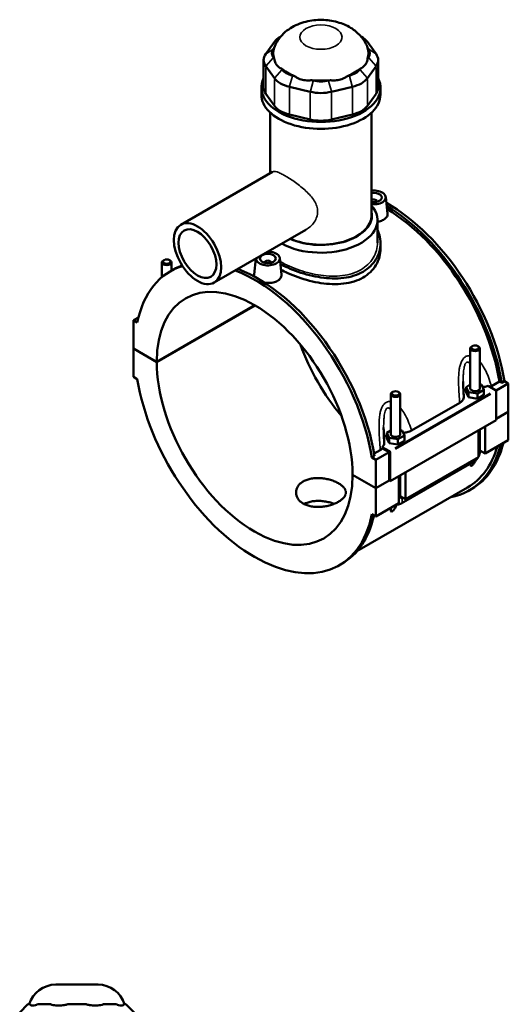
# Model space of a CAD drawing. Header units: inches. Extents: x -2.3 to 50, y -1.9 to 49.4.
# Tile 10 of 10: x 37.9 to 50, y 24.9 to 49.4. Entities that reach past the tile are written whole.
import ezdxf

# ---------------------------------------------------------------- set-up
doc = ezdxf.new("R2010")
doc.units = ezdxf.units.IN
doc.header["$MEASUREMENT"] = 0
doc.layers.add('Visible (ANSI)', color=7, linetype='Continuous', lineweight=50)
doc.layers.add('Visible Narrow (ANSI)', color=7, linetype='Continuous', lineweight=35)

msp = doc.modelspace()

# ---------------------------------------------------------------- linework, layer by layer
at = {"layer": 'Visible (ANSI)'}
for p, q in [((44.3411, 48.9474), (44.3274, 48.9395)), ((46.3262, 48.9474), (46.3399, 48.9395)), ((44.1803, 48.8122), (43.9655, 48.5136)), ((44.1559, 48.6366), (44.1743, 48.6622)), ((46.7018, 48.5136), (46.487, 48.8122)), ((46.493, 48.6622), (46.5114, 48.6366)), ((43.9132, 48.3622), (43.9132, 47.6759)), ((44.1743, 48.3991), (44.1559, 48.4247)), ((46.5114, 48.4247), (46.493, 48.3991)), ((46.7541, 48.3622), (46.7541, 47.6759)), ((43.9655, 48.2108), (44.1803, 47.9121)), ((44.3707, 48.126), (44.3523, 48.1516)), ((46.315, 48.1516), (46.2966, 48.126)), ((46.487, 47.9121), (46.7018, 48.2108)), ((44.6754, 47.9656), (44.631, 47.9761)), ((45.1496, 47.8524), (45.1052, 47.863)), ((45.5621, 47.863), (45.5177, 47.8524)), ((46.0363, 47.9761), (45.9919, 47.9656)), ((43.8566, 47.505), (43.8566, 47.6759)), ((44.5521, 47.698), (45.0707, 47.5743)), ((45.5966, 47.5743), (46.1152, 47.698)), ((46.8107, 47.505), (46.8107, 47.6759)), ((44.1803, 47.2259), (43.9655, 47.5245)), ((46.7018, 47.5245), (46.487, 47.2259)), ((44.0781, 45.5575), (44.0781, 47.0569)), ((45.0707, 46.888), (44.5521, 47.0117)), ((46.1152, 47.0117), (45.5966, 46.888)), ((46.5892, 44.5051), (46.5892, 47.0569)), ((44.1345, 45.59), (41.8583, 44.2792)), ((46.9436, 44.9647), (46.9873, 44.5573)), ((46.7276, 44.8577), (46.7276, 44.8503)), ((46.7369, 43.8325), (46.7369, 44.3927)), ((44.9617, 44.1536), (42.6854, 42.8428)), ((46.8107, 43.8221), (46.8107, 43.6829)), ((41.391, 42.9799), (41.391, 43.3438)), ((41.442, 43.4014), (41.4252, 43.3917)), ((41.5761, 43.4014), (41.5929, 43.3917)), ((41.6272, 43.1403), (41.6272, 43.3438)), ((43.7227, 43.4401), (43.6799, 43.0411)), ((43.9397, 43.3356), (43.9397, 43.3429)), ((44.0972, 43.3356), (44.0972, 43.3429)), ((44.3132, 43.4499), (44.3568, 43.0425)), ((41.5915, 43.1197), (41.6572, 43.1576)), ((41.2607, 40.8765), (43.6976, 42.2799)), ((43.7004, 42.2783), (41.2607, 40.8733)), ((40.8076, 41.9798), (40.6844, 41.9089)), ((40.7793, 41.8542), (40.6844, 41.9089)), ((40.6844, 41.9089), (40.6844, 41.2084)), ((49.0912, 41.2687), (49.0744, 41.259)), ((49.2253, 41.2687), (49.2421, 41.259)), ((40.6844, 41.2084), (41.2607, 40.8765)), ((40.6844, 41.2052), (40.6872, 41.2068)), ((40.6844, 41.2052), (40.6844, 40.5047)), ((41.2607, 40.8733), (40.6844, 41.2052)), ((49.0401, 40.2196), (49.0401, 41.2111)), ((49.2763, 40.2196), (49.2763, 41.2111)), ((40.6844, 40.5047), (40.7793, 40.4501)), ((49.0401, 40.3119), (48.9387, 40.2535)), ((49.319, 40.3121), (49.2763, 40.3187)), ((49.3778, 40.1857), (49.319, 40.3121)), ((49.5625, 40.2769), (49.7627, 40.3922)), ((49.9829, 40.3412), (49.6779, 40.1655)), ((49.8223, 40.3579), (49.7627, 40.3922)), ((49.888, 40.3958), (49.8223, 40.3579)), ((49.888, 40.3958), (49.9829, 40.3412)), ((49.9829, 40.3412), (49.9829, 39.6407)), ((47.0673, 40.075), (47.0673, 39.0835)), ((47.1183, 40.1326), (47.1016, 40.1229)), ((47.2525, 40.1326), (47.2692, 40.1229)), ((47.3035, 40.075), (47.3035, 39.0835)), ((48.9387, 40.2535), (48.9975, 40.127)), ((48.9387, 40.1247), (48.9387, 40.2535)), ((48.9387, 40.1247), (48.9975, 39.9983)), ((48.9975, 39.9983), (48.9975, 40.127)), ((48.9975, 40.127), (49.2171, 40.0931)), ((49.2171, 40.0931), (49.3778, 40.1857)), ((49.2171, 39.9644), (49.2171, 40.0931)), ((49.2171, 39.9644), (49.3778, 40.057)), ((49.3778, 40.057), (49.3778, 40.1857)), ((49.4861, 40.2807), (49.668, 40.176)), ((49.6819, 40.1519), (49.6819, 39.4353)), ((47.5804, 39.1747), (48.7763, 39.8634)), ((48.9975, 39.9983), (49.2171, 39.9644)), ((49.6819, 39.4674), (49.9829, 39.6407)), ((49.9829, 39.6375), (49.6819, 39.4642)), ((49.9801, 39.6391), (49.9829, 39.6375)), ((49.9829, 39.6375), (49.9829, 38.937)), ((49.6819, 39.4353), (47.0515, 37.9205)), ((47.0673, 39.1758), (46.9659, 39.1174)), ((46.9659, 39.1174), (47.0247, 38.9909)), ((46.9659, 38.9886), (46.9659, 39.1174)), ((47.3461, 39.1761), (47.3035, 39.1826)), ((47.405, 39.0496), (47.3461, 39.1761)), ((49.2418, 38.5102), (49.2418, 39.1818)), ((49.2763, 38.6545), (49.2763, 39.2018)), ((49.4088, 39.278), (49.4088, 38.6064)), ((46.9659, 38.9886), (47.0247, 38.8622)), ((47.0247, 38.8622), (47.0247, 38.9909)), ((47.0247, 38.9909), (47.2442, 38.9571)), ((47.0247, 38.8622), (47.2442, 38.8283)), ((47.2442, 38.9571), (47.405, 39.0496)), ((47.2442, 38.8283), (47.2442, 38.9571)), ((47.2442, 38.8283), (47.405, 38.9209)), ((47.405, 38.9209), (47.405, 39.0496)), ((49.9829, 38.937), (49.4088, 38.6064)), ((46.6551, 38.6027), (46.8063, 38.6898)), ((47.0236, 38.637), (46.6948, 38.4477)), ((47.0376, 38.6612), (46.8557, 38.7659)), ((47.0236, 38.637), (46.8609, 38.7307)), ((47.0236, 37.9366), (47.0236, 38.637)), ((47.0515, 37.9205), (47.0515, 38.6371)), ((49.4088, 38.6064), (49.2763, 38.6827)), ((46.6657, 38.5402), (46.6, 38.5023)), ((46.6948, 38.4477), (46.6, 38.5023)), ((46.6948, 37.7472), (46.6948, 38.4477)), ((47.3279, 37.3676), (49.1337, 38.4075)), ((49.2418, 38.5102), (47.436, 37.4703)), ((47.436, 38.1419), (47.436, 37.4703)), ((46.1186, 38.0791), (46.6948, 37.7472)), ((46.1186, 38.0759), (46.1214, 38.0775)), ((46.6948, 37.744), (46.1186, 38.0759)), ((46.6948, 37.7472), (47.0236, 37.9366)), ((47.0264, 37.935), (46.6948, 37.744)), ((47.0236, 37.9366), (47.0515, 37.9205)), ((47.2689, 37.3741), (47.2689, 38.0458)), ((47.3035, 38.0657), (47.3035, 37.5184)), ((48.969, 37.7597), (46.2275, 36.181)), ((46.6948, 37.0435), (46.6948, 37.744)), ((49.0101, 37.6882), (49.0759, 37.7261)), ((47.2689, 37.3741), (46.6948, 37.0435)), ((47.436, 37.4703), (47.3035, 37.5466)), ((46.6, 37.0982), (46.6948, 37.0435)), ((45.7878, 35.8327), (45.8536, 35.8705)), ((38.7572, 25.4342), (39.8055, 25.4342)), ((38.067, 24.9463), (37.8609, 24.7402)), ((38.067, 24.9463), (38.1036, 24.9463)), ((38.122, 24.9463), (38.1036, 24.9463)), ((38.3184, 24.9463), (38.3, 24.9463)), ((38.3184, 24.9463), (38.5787, 24.9463)), ((38.6231, 24.9463), (38.5787, 24.9463)), ((39.0973, 24.9463), (39.0529, 24.9463)), ((39.0973, 24.9463), (39.4654, 24.9463)), ((39.5098, 24.9463), (39.4654, 24.9463)), ((39.984, 24.9463), (39.9396, 24.9463)), ((39.984, 24.9463), (40.2443, 24.9463)), ((40.2627, 24.9463), (40.2443, 24.9463)), ((40.4591, 24.9463), (40.4407, 24.9463)), ((40.4591, 24.9463), (40.4957, 24.9463)), ((40.4957, 24.9463), (40.7018, 24.7402))]:
    msp.add_line(p, q, dxfattribs=at)
for centre, start, end in [((38.7572, 24.7472), 90, 163.15289), ((39.8055, 24.7472), 16.84711, 90)]:
    msp.add_arc(centre, 0.687, start, end, dxfattribs=at)
for centre, major_axis, ratio, start_param, end_param in [((44.815, 48.6608), (-0.687, 0), 0.5758617, 5.5016397, 5.8904862), ((45.8523, 48.6608), (-0.687, 0), 0.5758617, 3.5342917, 3.9231383), ((44.6002, 48.5307), (-0.4809, 0), 0.5758617, 5.8904862, 6.6758844), ((45.3337, 48.5307), (-1.1817, 0), 0.5758617, 6.0886445, 6.4777261), ((45.3337, 48.5307), (1.1817, 0), 0.5758617, 6.0886445, 6.4777261), ((46.0671, 48.5307), (0.4809, 0), 0.5758617, 5.8904862, 6.6758844), ((44.6002, 48.3622), (-0.687, 0), 0.5758617, 5.8904862, 6.6758844), ((46.0671, 48.3622), (0.687, 0), 0.5758617, 5.8904862, 6.6758844), ((45.3337, 48.5307), (1.1817, 0), 0.5758617, 3.73245, 4.1215316), ((44.815, 48.232), (-0.4809, 0), 0.5758617, 0.3926991, 1.1780972), ((45.3337, 48.5307), (1.1817, 0), 0.5758617, 5.3032463, 5.692328), ((45.8523, 48.232), (0.4809, 0), 0.5758617, 5.1050881, 5.8904862), ((45.3337, 47.6759), (-1.4771, 0), 0.5758617, 6.0054471, 9.7025161), ((44.815, 48.0635), (0.687, 0), 0.5758617, 3.5342917, 4.3196899), ((45.3337, 48.5307), (1.1817, 0), 0.5758617, 4.5178482, 4.9069298), ((45.8523, 48.0635), (0.687, 0), 0.5758617, 5.1050881, 5.8904862), ((44.6002, 47.6759), (-0.687, 0), 0.5758617, 0, 0.3926991), ((45.3337, 48.1083), (-0.4809, 0), 0.5758617, 1.1780972, 1.9634954), ((46.0671, 47.6759), (0.687, 0), 0.5758617, 5.8904862, 6.2831853), ((45.3337, 47.505), (-1.4771, 0), 0.5758617, 0, 3.1415927), ((45.3337, 47.9398), (0.687, 0), 0.5758617, 4.3196899, 5.1050881), ((44.815, 47.3773), (-0.687, 0), 0.5758617, 0.3926991, 1.1780972), ((45.8523, 47.3773), (0.687, 0), 0.5758617, 5.1050881, 5.8904862), ((45.3337, 47.2535), (-0.687, 0), 0.5758617, 1.1780972, 1.9634954), ((46.6489, 44.9542), (0.2953, 0), 0.5758617, 4.508761, 8.0576096), ((46.6489, 44.9542), (0.1969, 0), 0.5758617, 4.4041978, 8.1621728), ((45.3337, 44.3927), (1.4032, 0), 0.5758617, 3.9488041, 6.74614), ((46.6489, 44.8577), (0.0787, 0), 0.5758617, 6.1144961, 8.7147427), ((46.9777, 41.3697), (-2.0982, 3.6435), 0.5780931, 4.1346204, 5.5058788), ((46.9119, 41.3318), (2.0982, -3.6435), 0.5780931, 0.9930277, 2.3392336), ((45.3337, 44.5051), (1.2658, 0), 0.5758617, 4.0605353, 6.4108739), ((45.3337, 44.5051), (1.2555, 0), 0.5758617, 4.0616381, 6.2831853), ((46.9119, 41.3318), (-2.057, 3.5721), 0.5780931, 4.1387951, 5.4777977), ((44.0184, 43.4395), (-0.2953, 0), 0.5758617, 6.2776097, 11.0011499), ((43.6896, 39.4762), (-2.0982, 3.6435), 0.5780931, 6.1456907, 6.8648214), ((41.5091, 43.3438), (0.1181, 0), 0.5758617, 2.360047, 7.0647309), ((43.7554, 39.5141), (-2.0982, 3.6435), 0.5780931, 6.1774956, 6.2831853), ((44.0184, 43.3429), (-0.0787, 0), 0.5758617, 2.9729035, 6.4518745), ((43.6896, 39.4762), (-1.7142, 2.9767), 0.5780931, 3.9294976, 7.0699441), ((43.6896, 39.4762), (-2.0982, 3.6435), 0.5780931, 4.1346204, 5.6618112), ((43.7554, 39.5141), (2.0982, -3.6435), 0.5780931, 0.9930277, 2.5202185), ((46.9777, 41.3697), (1.7142, -2.9767), 0.5780931, 4.412476, 5.0123019), ((49.1582, 41.2111), (-0.1181, 0), 0.5758617, 5.5016397, 10.2063236), ((43.6896, 39.4762), (1.7142, -2.9767), 0.5780931, 3.9294976, 7.0699441), ((43.6896, 39.4762), (2.0982, -3.6435), 0.5780931, 4.1346204, 6.8648214), ((47.1854, 40.075), (-0.1181, 0), 0.5758617, 5.5016397, 10.2063236), ((49.1582, 40.0908), (-0.2953, 0), 0.5758617, 5.5507827, 6.0432275), ((49.1582, 40.2196), (-0.1181, 0), 0.5758617, 0, 3.1415927), ((49.668, 40.1599), (-0.0098, 0.0171), 0.5780931, 3.9289245, 5.4997209), ((47.1854, 38.9548), (-0.2953, 0), 0.5758617, 5.5507827, 6.0432275), ((47.1854, 39.0835), (-0.1181, 0), 0.5758617, 0, 3.1415927), ((46.9119, 41.3318), (2.0982, -3.6435), 0.5780931, 6.0848308, 6.822459), ((46.9777, 41.3697), (2.0982, -3.6435), 0.5780931, 0, 0.5392737), ((47.0376, 38.6451), (0.0098, -0.0171), 0.5780931, 0.7873319, 2.3581282), ((46.9119, 41.3318), (2.057, -3.5721), 0.5780931, 0, 0.5048573), ((43.7554, 39.5141), (2.0982, -3.6435), 0.5780931, 0, 0.5590727)]:
    msp.add_ellipse(centre, major_axis=major_axis, ratio=ratio, start_param=start_param, end_param=end_param, dxfattribs=at)
for centre, major_axis, ratio in [((42.2719, 43.561), (-0.4136, 0.7182), 0.5780931), ((42.2719, 43.561), (-0.3309, 0.5745), 0.5780931), ((44.0184, 43.4395), (0.1969, 0), 0.5758617), ((41.5091, 43.3631), (0.0945, 0), 0.5758617), ((49.1582, 41.2304), (0.0945, 0), 0.5758617), ((47.1854, 40.0943), (0.0945, 0), 0.5758617)]:
    msp.add_ellipse(centre, major_axis=major_axis, ratio=ratio, dxfattribs=at)
for points, knots in [([(46.4909, 48.6684), (46.4569, 48.7606), (46.4095, 48.8415), (46.2915, 48.9944), (46.2185, 49.0606), (46.0445, 49.1858), (45.9418, 49.2356), (45.7113, 49.3174), (45.5824, 49.3425), (45.3206, 49.3622), (45.1877, 49.3558), (44.924, 49.3084), (44.793, 49.2679), (44.5484, 49.1404), (44.4323, 49.0581), (44.2698, 48.8614), (44.2147, 48.7721), (44.1764, 48.6684)], [0.994744, 0.994744, 0.994744, 0.994744, 1.2034211, 1.2034211, 1.4604914, 1.4604914, 1.8038543, 1.8038543, 2.2263723, 2.2263723, 2.6587774, 2.6587774, 3.0917429, 3.0917429, 3.4828691, 3.4828691, 3.717645, 3.717645, 3.717645, 3.717645]), ([(44.1743, 48.3991), (44.1774, 48.3768), (44.1822, 48.3548), (44.1997, 48.2988), (44.2157, 48.2673), (44.2338, 48.2422), (44.2519, 48.217), (44.2752, 48.1938), (44.318, 48.1661), (44.3349, 48.1578), (44.3523, 48.1516)], [-0.5693984, -0.5693984, -0.5693984, -0.5693984, -0.3600644, -0.3600644, 0, 0, 0, 0.3600644, 0.3600644, 0.5693984, 0.5693984, 0.5693984, 0.5693984]), ([(46.315, 48.1516), (46.3324, 48.1578), (46.3494, 48.1661), (46.3921, 48.1938), (46.4154, 48.217), (46.4335, 48.2422), (46.4516, 48.2673), (46.4676, 48.2988), (46.4851, 48.3548), (46.4899, 48.3768), (46.493, 48.3991)], [-0.5693984, -0.5693984, -0.5693984, -0.5693984, -0.3600644, -0.3600644, 0, 0, 0, 0.3600644, 0.3600644, 0.5693984, 0.5693984, 0.5693984, 0.5693984]), ([(44.6754, 47.9656), (44.6972, 47.9492), (44.7209, 47.934), (44.7884, 47.8983), (44.8344, 47.8816), (44.8781, 47.8711), (44.9217, 47.8607), (44.9708, 47.8548), (45.0487, 47.8558), (45.0774, 47.8585), (45.1052, 47.863)], [-0.5693984, -0.5693984, -0.5693984, -0.5693984, -0.3600644, -0.3600644, 0, 0, 0, 0.3600644, 0.3600644, 0.5693984, 0.5693984, 0.5693984, 0.5693984]), ([(45.5621, 47.863), (45.5899, 47.8585), (45.6186, 47.8558), (45.6965, 47.8548), (45.7456, 47.8607), (45.7892, 47.8711), (45.8329, 47.8816), (45.8789, 47.8983), (45.9464, 47.934), (45.9701, 47.9492), (45.9919, 47.9656)], [-0.5693984, -0.5693984, -0.5693984, -0.5693984, -0.3600644, -0.3600644, 0, 0, 0, 0.3600644, 0.3600644, 0.5693984, 0.5693984, 0.5693984, 0.5693984]), ([(46.9872, 44.5573), (46.9877, 44.553), (46.988, 44.5487), (46.9881, 44.5185), (46.9797, 44.4908), (46.9453, 44.4404), (46.9192, 44.4178), (46.8891, 44.4005)], [4.49119429, 4.49119429, 4.49119429, 4.49119429, 4.5444106, 4.5444106, 4.86916534, 4.86916534, 5.19392008, 5.19392008, 5.19392008, 5.19392008]), ([(46.8891, 44.4005), (46.859, 44.3831), (46.8208, 44.3687), (46.7652, 44.357), (46.7511, 44.3547), (46.7368, 44.353)], [0, 0, 0, 0, 0.32475474, 0.32475474, 0.4313275, 0.4313275, 0.4313275, 0.4313275]), ([(46.7368, 44.1507), (46.7562, 44.1097), (46.7718, 44.0675), (46.802, 43.9572), (46.8107, 43.8885), (46.8107, 43.7556), (46.802, 43.6868), (46.7649, 43.551), (46.7367, 43.4841), (46.6617, 43.3586), (46.6148, 43.2999), (46.5061, 43.1955), (46.4443, 43.1497), (46.3781, 43.1116)], [7.392113, 7.392113, 7.392113, 7.392113, 7.8422436, 7.8422436, 8.5550365, 8.5550365, 9.2682099, 9.2682099, 9.9813833, 9.9813833, 10.6945567, 10.6945567, 11.4077301, 11.4077301, 11.4077301, 11.4077301]), ([(46.8107, 43.6829), (46.8107, 43.6159), (46.802, 43.5465), (46.765, 43.4096), (46.7367, 43.3422), (46.6617, 43.2157), (46.6149, 43.1567), (46.5062, 43.0517), (46.4443, 43.0058), (46.3781, 42.9677)], [19.9781786, 19.9781786, 19.9781786, 19.9781786, 20.6919421, 20.6919421, 21.4057056, 21.4057056, 22.1194692, 22.1194692, 22.8332327, 22.8332327, 22.8332327, 22.8332327]), ([(46.3781, 43.1116), (46.3119, 43.0735), (46.2373, 43.0406), (46.0752, 42.9891), (45.9877, 42.9705), (45.8058, 42.948), (45.7112, 42.9442), (45.5212, 42.9492), (45.4258, 42.9581), (45.2416, 42.9849), (45.1462, 43.0037), (44.9562, 43.0508), (44.8615, 43.079), (44.6795, 43.142), (44.5921, 43.1769), (44.4458, 43.2429), (44.3847, 43.2733), (44.3288, 43.304)], [11.4077301, 11.4077301, 11.4077301, 11.4077301, 12.1209034, 12.1209034, 12.8340768, 12.8340768, 13.5472502, 13.5472502, 14.2604236, 14.2604236, 14.9732165, 14.9732165, 15.6860093, 15.6860093, 16.3988022, 16.3988022, 16.9727746, 16.9727746, 16.9727746, 16.9727746]), ([(43.6879, 42.9895), (43.6822, 43.0031), (43.6794, 43.0167), (43.6793, 43.0336), (43.6795, 43.0374), (43.6799, 43.0411)], [4.35884444, 4.35884444, 4.35884444, 4.35884444, 4.5444106, 4.5444106, 4.59643918, 4.59643918, 4.59643918, 4.59643918]), ([(44.3568, 43.0425), (44.3573, 43.0382), (44.3575, 43.0339), (44.3577, 43.0037), (44.3493, 42.976), (44.3149, 42.9257), (44.2888, 42.9031), (44.2587, 42.8857)], [7.08815433, 7.08815433, 7.08815433, 7.08815433, 7.14137064, 7.14137064, 7.46612538, 7.46612538, 7.79088012, 7.79088012, 7.79088012, 7.79088012]), ([(46.3781, 42.9677), (46.3119, 42.9295), (46.2372, 42.8967), (46.075, 42.8458), (45.9876, 42.8275), (45.8056, 42.806), (45.711, 42.8027), (45.5211, 42.8089), (45.4258, 42.8184), (45.2416, 42.8463), (45.1463, 42.8657), (44.9564, 42.9138), (44.8617, 42.9425), (44.6797, 43.0063), (44.5922, 43.0415), (44.4518, 43.1052), (44.3958, 43.1329), (44.3442, 43.1608)], [0, 0, 0, 0, 0.7137635, 0.7137635, 1.427527, 1.427527, 2.1412905, 2.1412905, 2.855054, 2.855054, 3.5683676, 3.5683676, 4.2816811, 4.2816811, 4.9949946, 4.9949946, 5.5173268, 5.5173268, 5.5173268, 5.5173268]), ([(44.2587, 42.8857), (44.2285, 42.8684), (44.1903, 42.8539), (44.1067, 42.8363), (44.0613, 42.833), (43.9902, 42.8355), (43.9604, 42.8388), (43.9313, 42.8441)], [2.59696004, 2.59696004, 2.59696004, 2.59696004, 2.92171478, 2.92171478, 3.24646951, 3.24646951, 3.46377858, 3.46377858, 3.46377858, 3.46377858]), ([(48.8784, 40.0159), (48.8768, 40.041), (48.8752, 40.0661), (48.8722, 40.1162), (48.8708, 40.1413), (48.8683, 40.1912), (48.8671, 40.2161), (48.8652, 40.2656), (48.8644, 40.2902), (48.8633, 40.339), (48.863, 40.3632), (48.863, 40.3871)], [0.9489126, 0.9489126, 0.9489126, 0.9489126, 1.1559495, 1.1559495, 1.3629865, 1.3629865, 1.5700234, 1.5700234, 1.7770603, 1.7770603, 1.9840973, 1.9840973, 1.9840973, 1.9840973]), ([(49.3463, 40.2533), (49.3577, 40.2541), (49.3691, 40.2552), (49.4176, 40.2614), (49.4534, 40.2695), (49.4861, 40.2807)], [-0.42998627, -0.42998627, -0.42998627, -0.42998627, -0.34237007, -0.34237007, -0.05129101, -0.05129101, -0.05129101, -0.05129101]), ([(48.7763, 39.8634), (48.8016, 39.8779), (48.8226, 39.8946), (48.8553, 39.931), (48.8666, 39.9505), (48.8776, 39.9856), (48.8794, 40.0007), (48.8784, 40.0159)], [-0.91442288, -0.91442288, -0.91442288, -0.91442288, -0.64238961, -0.64238961, -0.37198583, -0.37198583, -0.17080918, -0.17080918, -0.17080918, -0.17080918]), ([(46.9056, 38.8798), (46.904, 38.9049), (46.9024, 38.93), (46.8994, 38.9801), (46.898, 39.0052), (46.8954, 39.0551), (46.8943, 39.08), (46.8923, 39.1295), (46.8915, 39.1541), (46.8904, 39.2029), (46.8901, 39.2271), (46.8901, 39.251)], [0.9483937, 0.9483937, 0.9483937, 0.9483937, 1.1554307, 1.1554307, 1.3624676, 1.3624676, 1.5695046, 1.5695046, 1.7765415, 1.7765415, 1.9835784, 1.9835784, 1.9835784, 1.9835784]), ([(47.3735, 39.1173), (47.4071, 39.1196), (47.4401, 39.1247), (47.512, 39.1423), (47.5491, 39.1567), (47.5804, 39.1747)], [-0.59557003, -0.59557003, -0.59557003, -0.59557003, -0.33730044, -0.33730044, 0, 0, 0, 0]), ([(46.8557, 38.7659), (46.8649, 38.7748), (46.8729, 38.7841), (46.8889, 38.8069), (46.8957, 38.8206), (46.9048, 38.8495), (46.9066, 38.8647), (46.9056, 38.8798)], [-0.69705085, -0.69705085, -0.69705085, -0.69705085, -0.55966229, -0.55966229, -0.37198583, -0.37198583, -0.17080918, -0.17080918, -0.17080918, -0.17080918]), ([(49.2418, 38.5234), (49.2445, 38.5285), (49.2471, 38.5338), (49.2577, 38.5568), (49.2643, 38.5753), (49.2736, 38.6138), (49.2763, 38.6337), (49.2763, 38.6545)], [3.99006654, 3.99006654, 3.99006654, 3.99006654, 4.08407045, 4.08407045, 4.39822972, 4.39822972, 4.71238898, 4.71238898, 4.71238898, 4.71238898]), ([(49.1717, 38.4346), (49.1704, 38.432), (49.1691, 38.4293), (49.1608, 38.413), (49.1533, 38.3993), (49.1369, 38.3723), (49.1281, 38.359), (49.1121, 38.338), (49.1049, 38.3294), (49.0937, 38.318), (49.0898, 38.3144), (49.0822, 38.3081), (49.0784, 38.3054), (49.0711, 38.3011), (49.0677, 38.2997), (49.0618, 38.2983), (49.0592, 38.2981), (49.0525, 38.2992), (49.0493, 38.3019), (49.0435, 38.3103), (49.0418, 38.3175), (49.0399, 38.334), (49.04, 38.3434), (49.0405, 38.3535), (49.0405, 38.3537), (49.0405, 38.3539)], [1.83197741, 1.83197741, 1.83197741, 1.83197741, 1.85727388, 1.85727388, 1.98759514, 1.98759514, 2.11791639, 2.11791639, 2.19704791, 2.19704791, 2.23661366, 2.23661366, 2.27617942, 2.27617942, 2.31574517, 2.31574517, 2.35531093, 2.35531093, 2.43444244, 2.43444244, 2.5647637, 2.5647637, 2.69508496, 2.69508496, 2.6971501, 2.6971501, 2.6971501, 2.6971501]), ([(49.1337, 38.4075), (49.1517, 38.4179), (49.1676, 38.4302), (49.1963, 38.4575), (49.209, 38.4725), (49.2238, 38.4934), (49.2272, 38.4985), (49.2304, 38.5037)], [3.14159265, 3.14159265, 3.14159265, 3.14159265, 3.45575192, 3.45575192, 3.76991118, 3.76991118, 3.86828424, 3.86828424, 3.86828424, 3.86828424]), ([(45.7702, 37.409), (45.7427, 37.3932), (45.7117, 37.3778), (45.6442, 37.3493), (45.6077, 37.3363), (45.5316, 37.3139), (45.492, 37.3044), (45.4124, 37.2899), (45.3723, 37.2848), (45.295, 37.279), (45.2549, 37.2782), (45.1753, 37.2816), (45.1357, 37.2859), (45.0596, 37.2997), (45.0231, 37.3093), (44.9556, 37.3332), (44.9246, 37.3474), (44.8697, 37.3791), (44.8439, 37.3975), (44.7986, 37.4386), (44.779, 37.4613), (44.7475, 37.5094), (44.7356, 37.5348), (44.72, 37.5862), (44.7163, 37.6122), (44.7163, 37.6625), (44.72, 37.6885), (44.7356, 37.74), (44.7475, 37.7654), (44.779, 37.8136), (44.7986, 37.8363), (44.8439, 37.8775), (44.8697, 37.8959), (44.9246, 37.9275), (44.9556, 37.9418), (45.0231, 37.9656), (45.0596, 37.9752), (45.1357, 37.989), (45.1753, 37.9932), (45.2549, 37.9966), (45.295, 37.9957), (45.3723, 37.99), (45.4124, 37.9849), (45.492, 37.9704), (45.5316, 37.961), (45.6077, 37.9386), (45.6442, 37.9256), (45.7117, 37.8972), (45.7427, 37.8818), (45.7976, 37.8502), (45.8234, 37.8329), (45.8687, 37.7962), (45.8884, 37.7769), (45.9198, 37.7374), (45.9317, 37.7172), (45.9473, 37.6769), (45.951, 37.6568), (45.951, 37.618), (45.9473, 37.5979), (45.9317, 37.5576), (45.9198, 37.5374), (45.8884, 37.498), (45.8687, 37.4787), (45.8234, 37.4421), (45.7976, 37.4248), (45.7702, 37.409)], [0, 0, 0, 0, 0.2960201, 0.2960201, 0.5920403, 0.5920403, 0.8880604, 0.8880604, 1.1840805, 1.1840805, 1.4800899, 1.4800899, 1.7760993, 1.7760993, 2.0721087, 2.0721087, 2.3681181, 2.3681181, 2.6641275, 2.6641275, 2.9601369, 2.9601369, 3.2561463, 3.2561463, 3.5521557, 3.5521557, 3.8481758, 3.8481758, 4.1441959, 4.1441959, 4.4402161, 4.4402161, 4.7362362, 4.7362362, 5.0322563, 5.0322563, 5.3282765, 5.3282765, 5.6242966, 5.6242966, 5.9203167, 5.9203167, 6.2163261, 6.2163261, 6.5123355, 6.5123355, 6.8083449, 6.8083449, 7.1043543, 7.1043543, 7.4003637, 7.4003637, 7.6963731, 7.6963731, 7.9923825, 7.9923825, 8.2883919, 8.2883919, 8.584412, 8.584412, 8.8804321, 8.8804321, 9.1764523, 9.1764523, 9.4724724, 9.4724724, 9.4724724, 9.4724724]), ([(45.6605, 37.3564), (45.6318, 37.3677), (45.6013, 37.378), (45.5317, 37.3978), (45.4921, 37.4068), (45.4124, 37.4204), (45.3724, 37.425), (45.2949, 37.4298), (45.2549, 37.4301), (45.1752, 37.4258), (45.1356, 37.4211), (45.0596, 37.4066), (45.0231, 37.3967), (44.9632, 37.3752), (44.9387, 37.3645), (44.9162, 37.3528)], [2.7124607, 2.7124607, 2.7124607, 2.7124607, 2.9580036, 2.9580036, 3.2538019, 3.2538019, 3.5496002, 3.5496002, 3.8454036, 3.8454036, 4.1412071, 4.1412071, 4.4370105, 4.4370105, 4.6661341, 4.6661341, 4.6661341, 4.6661341]), ([(47.2125, 37.3416), (47.228, 37.3398), (47.243, 37.3403), (47.2773, 37.3454), (47.2955, 37.3515), (47.3174, 37.3618), (47.3227, 37.3646), (47.3279, 37.3676)], [2.6025278, 2.6025278, 2.6025278, 2.6025278, 2.7863637, 2.7863637, 3.05209867, 3.05209867, 3.14159265, 3.14159265, 3.14159265, 3.14159265]), ([(47.2182, 37.3411), (47.2114, 37.3247), (47.2036, 37.3077), (47.188, 37.2769), (47.1805, 37.2632), (47.1641, 37.2362), (47.1553, 37.2229), (47.1392, 37.202), (47.1321, 37.1934), (47.1208, 37.1819), (47.117, 37.1783), (47.1094, 37.172), (47.1056, 37.1693), (47.0982, 37.165), (47.0949, 37.1637), (47.089, 37.1622), (47.0864, 37.1621), (47.0797, 37.1632), (47.0765, 37.1658), (47.0707, 37.1742), (47.0689, 37.1814), (47.0671, 37.198), (47.0671, 37.2073), (47.0685, 37.2311), (47.0703, 37.2461), (47.0726, 37.2611)], [1.6942239, 1.6942239, 1.6942239, 1.6942239, 1.8572739, 1.8572739, 1.9875951, 1.9875951, 2.1179164, 2.1179164, 2.1970479, 2.1970479, 2.2366137, 2.2366137, 2.2761794, 2.2761794, 2.3157452, 2.3157452, 2.3553109, 2.3553109, 2.4344424, 2.4344424, 2.5647637, 2.5647637, 2.695085, 2.695085, 2.8750725, 2.8750725, 2.8750725, 2.8750725]), ([(38.122, 24.9463), (38.1251, 24.9386), (38.1299, 24.932), (38.1474, 24.9183), (38.1634, 24.9144), (38.1815, 24.9144), (38.1996, 24.9144), (38.2229, 24.9183), (38.2656, 24.932), (38.2826, 24.9386), (38.3, 24.9463)], [-0.5693984, -0.5693984, -0.5693984, -0.5693984, -0.3600644, -0.3600644, 0, 0, 0, 0.3600644, 0.3600644, 0.5693984, 0.5693984, 0.5693984, 0.5693984]), ([(38.6231, 24.9463), (38.6449, 24.9386), (38.6686, 24.932), (38.7361, 24.9183), (38.7821, 24.9144), (38.8258, 24.9144), (38.8694, 24.9144), (38.9185, 24.9183), (38.9964, 24.932), (39.0251, 24.9386), (39.0529, 24.9463)], [-0.5693984, -0.5693984, -0.5693984, -0.5693984, -0.3600644, -0.3600644, 0, 0, 0, 0.3600644, 0.3600644, 0.5693984, 0.5693984, 0.5693984, 0.5693984]), ([(39.5098, 24.9463), (39.5376, 24.9386), (39.5663, 24.932), (39.6442, 24.9183), (39.6933, 24.9144), (39.7369, 24.9144), (39.7806, 24.9144), (39.8266, 24.9183), (39.8941, 24.932), (39.9178, 24.9386), (39.9396, 24.9463)], [-0.5693984, -0.5693984, -0.5693984, -0.5693984, -0.3600644, -0.3600644, 0, 0, 0, 0.3600644, 0.3600644, 0.5693984, 0.5693984, 0.5693984, 0.5693984]), ([(40.2627, 24.9463), (40.2801, 24.9386), (40.2971, 24.932), (40.3398, 24.9183), (40.3631, 24.9144), (40.3812, 24.9144), (40.3993, 24.9144), (40.4153, 24.9183), (40.4328, 24.932), (40.4376, 24.9386), (40.4407, 24.9463)], [-0.5693984, -0.5693984, -0.5693984, -0.5693984, -0.3600644, -0.3600644, 0, 0, 0, 0.3600644, 0.3600644, 0.5693984, 0.5693984, 0.5693984, 0.5693984])]:
    msp.add_open_spline(points, degree=3, knots=knots, dxfattribs=at)
for points in [[(44.1765, 48.6684), (44.1757, 48.6663), (44.1749, 48.6642), (44.1743, 48.6622)], [(46.493, 48.6622), (46.4924, 48.6642), (46.4916, 48.6663), (46.4909, 48.6684)], [(49.5625, 40.2769), (49.5508, 40.2702), (49.5383, 40.264), (49.5251, 40.2583)], [(46.8609, 38.7307), (46.8459, 38.7158), (46.8276, 38.702), (46.8063, 38.6898)], [(46.8609, 38.7307), (46.8592, 38.7425), (46.8575, 38.7542), (46.8557, 38.7659)]]:
    msp.add_open_spline(points, degree=3, dxfattribs=at)
at = {"layer": 'Visible Narrow (ANSI)'}
for p, q in [((44.2857, 48.8803), (44.1859, 48.8158)), ((46.3816, 48.8803), (46.4815, 48.8158)), ((44.1464, 48.6305), (43.975, 48.5197)), ((46.5209, 48.6305), (46.6923, 48.5197)), ((44.1464, 48.414), (43.975, 48.2215)), ((46.5209, 48.414), (46.6923, 48.2215)), ((43.9655, 47.5588), (43.9655, 48.1764)), ((44.3612, 48.1153), (44.1898, 47.9228)), ((46.3061, 48.1153), (46.4775, 47.9228)), ((46.7018, 48.1764), (46.7018, 47.5588)), ((44.1803, 47.8778), (44.1803, 47.2602)), ((44.627, 47.9622), (44.5561, 47.7119)), ((46.0403, 47.9622), (46.1112, 47.7119)), ((46.487, 47.2602), (46.487, 47.8778)), ((44.5521, 47.0461), (44.5521, 47.6637)), ((45.1457, 47.8385), (45.0747, 47.5882)), ((45.5216, 47.8385), (45.5926, 47.5882)), ((46.1152, 47.6637), (46.1152, 47.0461)), ((45.0707, 47.54), (45.0707, 46.9223)), ((45.5966, 46.9223), (45.5966, 47.54)), ((49.5365, 40.1002), (47.1691, 38.7369)), ((47.183, 38.7128), (49.5504, 40.0761))]:
    msp.add_line(p, q, dxfattribs=at)
msp.add_ellipse((45.3337, 48.9295), major_axis=(-0.5241, 0), ratio=0.5758617, dxfattribs=at)
for centre, major_axis, ratio, start_param, end_param in [((49.1582, 38.6545), (0.1181, 0), 0.5758617, 5.5370571, 6.2439154), ((49.0747, 38.5098), (0.0589, -0.1024), 0.5780931, 0.0395592, 0.7516252), ((47.1854, 37.5184), (0.1181, 0), 0.5758617, 5.5370571, 6.2439154), ((47.2689, 37.47), (0.0589, -0.1024), 0.5780931, 0.0965525, 1.8344971)]:
    msp.add_ellipse(centre, major_axis=major_axis, ratio=ratio, start_param=start_param, end_param=end_param, dxfattribs=at)
for points, knots in [([(44.1345, 45.59), (44.1464, 45.5968), (44.1613, 45.6001), (44.1988, 45.5988), (44.2215, 45.5941), (44.2743, 45.5768), (44.3045, 45.5641), (44.3713, 45.5319), (44.4078, 45.5124), (44.484, 45.4685), (44.5255, 45.4431), (44.6124, 45.3868), (44.6578, 45.3559), (44.7488, 45.2904), (44.7944, 45.2558), (44.8822, 45.1849), (44.9243, 45.1485), (45.0018, 45.0761), (45.0401, 45.0373), (45.1103, 44.9563), (45.1423, 44.914), (45.1956, 44.8273), (45.2169, 44.7826), (45.2455, 44.6926), (45.2528, 44.6471), (45.2528, 44.6027)], [8.2634405, 8.2634405, 8.2634405, 8.2634405, 8.6694535, 8.6694535, 9.0798092, 9.0798092, 9.490165, 9.490165, 9.9005208, 9.9005208, 10.3108765, 10.3108765, 10.7212323, 10.7212323, 11.131588, 11.131588, 11.5419438, 11.5419438, 11.9566314, 11.9566314, 12.371319, 12.371319, 12.7860067, 12.7860067, 13.2006943, 13.2006943, 13.2006943, 13.2006943]), ([(45.2528, 44.6027), (45.2528, 44.5582), (45.2455, 44.5132), (45.2169, 44.4258), (45.1956, 44.3835), (45.1423, 44.3048), (45.1103, 44.2685), (45.0401, 44.2045), (45.0018, 44.1769), (44.9625, 44.1541), (44.9621, 44.1538), (44.9617, 44.1536)], [0, 0, 0, 0, 0.4146876, 0.4146876, 0.8293753, 0.8293753, 1.2440629, 1.2440629, 1.6587506, 1.6587506, 1.6630934, 1.6630934, 1.6630934, 1.6630934]), ([(46.7369, 43.8325), (46.7369, 43.77), (46.7285, 43.7053), (46.6933, 43.5776), (46.6665, 43.5147), (46.5952, 43.3965), (46.5506, 43.3412), (46.4474, 43.2427), (46.3887, 43.1994), (46.3259, 43.1632)], [18.9473218, 18.9473218, 18.9473218, 18.9473218, 19.624178, 19.624178, 20.3010342, 20.3010342, 20.9778904, 20.9778904, 21.6547466, 21.6547466, 21.6547466, 21.6547466]), ([(46.3259, 43.1632), (46.2631, 43.1271), (46.1922, 43.0957), (46.0383, 43.0462), (45.9552, 43.028), (45.7824, 43.0056), (45.6925, 43.0012), (45.5119, 43.0047), (45.4212, 43.0124), (45.2461, 43.0365), (45.1555, 43.0537), (44.9749, 43.0972), (44.8849, 43.1234), (44.712, 43.1824), (44.629, 43.2151), (44.4751, 43.284), (44.4042, 43.3202), (44.3349, 43.3601), (44.3284, 43.3639), (44.322, 43.3677)], [0, 0, 0, 0, 0.6768562, 0.6768562, 1.3537124, 1.3537124, 2.0305686, 2.0305686, 2.7074248, 2.7074248, 3.3839902, 3.3839902, 4.0605557, 4.0605557, 4.7371212, 4.7371212, 5.4136867, 5.4136867, 5.4840725, 5.4840725, 5.4840725, 5.4840725]), ([(49.0401, 41.0286), (49.03, 41.0301), (49.0199, 41.0307), (48.9913, 41.0304), (48.9729, 41.0274), (48.9444, 41.0178), (48.9337, 41.013), (48.9235, 41.0071), (48.9133, 41.0012), (48.9034, 40.9942), (48.8788, 40.9732), (48.8648, 40.9576), (48.8401, 40.9227), (48.8292, 40.9036), (48.8058, 40.8536), (48.7947, 40.8213), (48.7777, 40.7577), (48.7714, 40.7265), (48.7588, 40.6468), (48.7541, 40.5976), (48.7478, 40.4849), (48.7472, 40.4212), (48.7495, 40.2829), (48.753, 40.2084), (48.7621, 40.0549), (48.7679, 39.9762), (48.7746, 39.8869), (48.7755, 39.8751), (48.7763, 39.8634)], [-4.1497814, -4.1497814, -4.1497814, -4.1497814, -4.0515349, -4.0515349, -3.8719319, -3.8719319, -3.7616097, -3.7616097, -3.7616097, -3.6512876, -3.6512876, -3.4716845, -3.4716845, -3.2957936, -3.2957936, -3.0391107, -3.0391107, -2.8083792, -2.8083792, -2.4569501, -2.4569501, -2.0058335, -2.0058335, -1.4695149, -1.4695149, -0.8880317, -0.8880317, -0.7997107, -0.7997107, -0.7997107, -0.7997107]), ([(48.863, 40.3871), (48.863, 40.3895), (48.863, 40.3919), (48.863, 40.4446), (48.8639, 40.4946), (48.8679, 40.5814), (48.8705, 40.6187), (48.8771, 40.678), (48.8803, 40.7008), (48.8887, 40.7466), (48.8941, 40.7693), (48.9053, 40.8034), (48.9105, 40.8161), (48.9221, 40.8383), (48.9287, 40.8478), (48.9401, 40.8595), (48.9447, 40.8631), (48.9494, 40.8659), (48.9542, 40.8686), (48.9591, 40.8704), (48.9722, 40.8729), (48.9806, 40.872), (48.9973, 40.866), (49.0056, 40.8611), (49.0227, 40.8473), (49.0316, 40.8381), (49.0401, 40.8274)], [1.9840973, 1.9840973, 1.9840973, 1.9840973, 2.0058335, 2.0058335, 2.4569501, 2.4569501, 2.8083792, 2.8083792, 3.0391107, 3.0391107, 3.2957936, 3.2957936, 3.4716845, 3.4716845, 3.6512876, 3.6512876, 3.7616097, 3.7616097, 3.7616097, 3.8719319, 3.8719319, 4.0515349, 4.0515349, 4.2274259, 4.2274259, 4.422631, 4.422631, 4.422631, 4.422631]), ([(49.5625, 40.2769), (49.5567, 40.2988), (49.5505, 40.3205), (49.5234, 40.4112), (49.4994, 40.4795), (49.4456, 40.6072), (49.4164, 40.667), (49.3552, 40.7714), (49.3244, 40.8169), (49.2856, 40.864), (49.281, 40.8694), (49.2763, 40.8748)], [-6.8180746, -6.8180746, -6.8180746, -6.8180746, -6.6351878, -6.6351878, -6.0537046, -6.0537046, -5.517386, -5.517386, -5.0662694, -5.0662694, -5.0065537, -5.0065537, -5.0065537, -5.0065537]), ([(47.0673, 39.8926), (47.0572, 39.894), (47.0471, 39.8947), (47.0185, 39.8943), (47.0001, 39.8913), (46.9715, 39.8817), (46.9609, 39.8769), (46.9507, 39.871), (46.9404, 39.8651), (46.9306, 39.8581), (46.906, 39.8371), (46.892, 39.8215), (46.8673, 39.7866), (46.8564, 39.7675), (46.833, 39.7175), (46.8219, 39.6852), (46.8049, 39.6216), (46.7986, 39.5905), (46.786, 39.5107), (46.7813, 39.4615), (46.7749, 39.3488), (46.7744, 39.2852), (46.7767, 39.1469), (46.7802, 39.0723), (46.7893, 38.9188), (46.7951, 38.8401), (46.8027, 38.7382), (46.8045, 38.7139), (46.8063, 38.6898)], [-4.1492626, -4.1492626, -4.1492626, -4.1492626, -4.051016, -4.051016, -3.8714131, -3.8714131, -3.7610909, -3.7610909, -3.7610909, -3.6507687, -3.6507687, -3.4711658, -3.4711658, -3.2952752, -3.2952752, -3.0385926, -3.0385926, -2.8078625, -2.8078625, -2.4564348, -2.4564348, -2.0053189, -2.0053189, -1.4690015, -1.4690015, -0.8875015, -0.8875015, -0.7046261, -0.7046261, -0.7046261, -0.7046261]), ([(46.8901, 39.251), (46.8901, 39.2534), (46.8901, 39.2559), (46.8902, 39.3086), (46.891, 39.3585), (46.895, 39.4453), (46.8977, 39.4826), (46.9042, 39.5419), (46.9074, 39.5647), (46.9159, 39.6105), (46.9213, 39.6332), (46.9325, 39.6673), (46.9377, 39.68), (46.9493, 39.7022), (46.9559, 39.7117), (46.9673, 39.7234), (46.9719, 39.7271), (46.9766, 39.7298), (46.9814, 39.7325), (46.9862, 39.7343), (46.9994, 39.7368), (47.0078, 39.7359), (47.0245, 39.73), (47.0327, 39.725), (47.0499, 39.7112), (47.0587, 39.702), (47.0673, 39.6913)], [1.9835784, 1.9835784, 1.9835784, 1.9835784, 2.0053189, 2.0053189, 2.4564348, 2.4564348, 2.8078625, 2.8078625, 3.0385926, 3.0385926, 3.2952752, 3.2952752, 3.4711658, 3.4711658, 3.6507687, 3.6507687, 3.7610909, 3.7610909, 3.7610909, 3.8714131, 3.8714131, 4.051016, 4.051016, 4.2269066, 4.2269066, 4.4221121, 4.4221121, 4.4221121, 4.4221121]), ([(47.5804, 39.1747), (47.5774, 39.1852), (47.5743, 39.1957), (47.5505, 39.2751), (47.5266, 39.3434), (47.4728, 39.4712), (47.4436, 39.5309), (47.3824, 39.6353), (47.3515, 39.6808), (47.3128, 39.7279), (47.3082, 39.7334), (47.3035, 39.7387)], [-6.7229899, -6.7229899, -6.7229899, -6.7229899, -6.6346803, -6.6346803, -6.0531803, -6.0531803, -5.5168629, -5.5168629, -5.065747, -5.065747, -5.0060348, -5.0060348, -5.0060348, -5.0060348])]:
    msp.add_open_spline(points, degree=3, knots=knots, dxfattribs=at)
msp.add_open_spline([(44.0216, 43.6095), (44.021, 43.6101), (44.0205, 43.6107), (44.02, 43.6114)], degree=3, dxfattribs=at)

doc.saveas('drawing.dxf')
